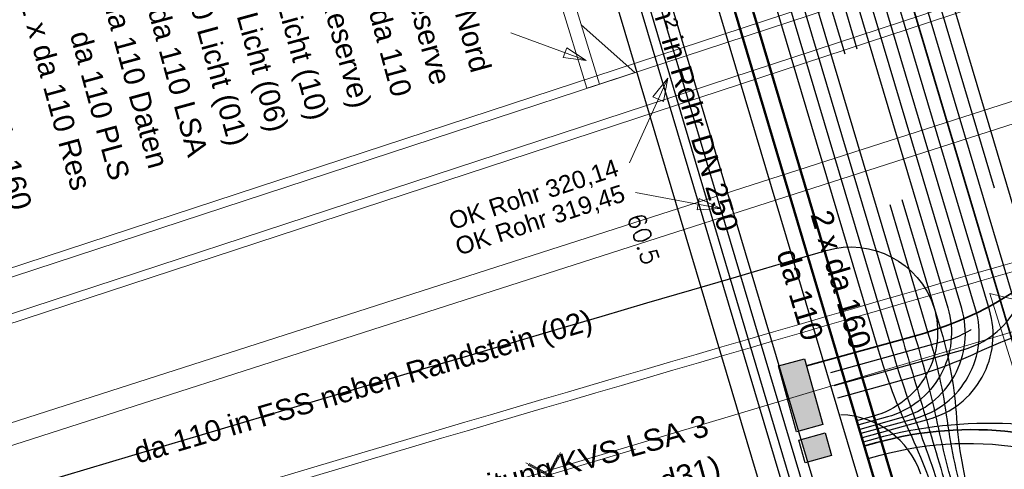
# Model space of a CAD drawing. Header units: metres. Extents: x -502 to 161, y -108 to 174.
# Tile 7 of 256: x -325.82 to -314.56, y -60.41 to -55.27. Entities that reach past the tile are written whole.
import ezdxf

# ---------------------------------------------------------------- set-up
doc = ezdxf.new("R2010")
doc.units = ezdxf.units.M
doc.header["$LTSCALE"] = 0.1
doc.linetypes.add('237', pattern=[93, 75, -18])
doc.layers.add('BRI31-005.05-5p02-Koordinierung Lageplan 4. BA ZOB West 2022-06-15', color=7, linetype='Continuous')
doc.layers.add('BRI31-005.06-5f07-Koordinierung Lageplan 4. BA ZOB Fernbusbahnh', color=7, linetype='Continuous')
doc.styles.add('Arial', font='arial.ttf')
doc.styles.add('Txt', font='txt_____.ttf')

# ---------------------------------------------------------------- blocks, each defined once
blk = doc.blocks.new('ALG_00094')
at = {"color": 1, "linetype": 'Continuous', "lineweight": 20, "true_color": 0xff0000, "transparency": 33554687, "flags": 128}
blk.add_lwpolyline([(0, 0), (0.3696, 0.08316), (0.3696, -0.08316), (0, 0)], dxfattribs=at)
blk = doc.blocks.new('ALG_00093')
at = {"color": 1, "linetype": 'Continuous', "lineweight": 9, "true_color": 0xff0000, "transparency": 33554687, "flags": 128}
blk.add_lwpolyline([(0, 0), (0.3773, 0.09625), (0.3773, -0.09625), (0, 0)], dxfattribs=at)
blk = doc.blocks.new('1016')
at = {"color": 7, "linetype": 'Continuous', "lineweight": 9, "transparency": 33554687}
for p, q in [((0.703072, 0.277444), (1.257444, -0.276928)), ((1.257444, 0.277444), (0.703072, -0.276928))]:
    blk.add_line(p, q, dxfattribs=at)
at = {"color": 2, "linetype": 'Continuous', "lineweight": 20, "true_color": 0xffff00, "transparency": 33554687}
for p, q in [((1.212401, 0.25319), (0.727326, -0.231885)), ((0.727326, 0.232401), (1.212401, -0.252674)), ((0.748114, 0.25319), (1.23319, -0.231885)), ((1.23319, 0.232401), (0.748114, -0.252674))]:
    blk.add_line(p, q, dxfattribs=at)

msp = doc.modelspace()

# ---------------------------------------------------------------- linework, layer by layer
at = {"layer": 'BRI31-005.05-5p02-Koordinierung Lageplan 4. BA ZOB West 2022-06-15', "color": 3, "linetype": 'Continuous', "lineweight": 35, "true_color": 0x00ff00, "transparency": 33554687, "flags": 128}
msp.add_lwpolyline([(-270.545, -27.515), (-279.013, -31.733), (-284.75, -34.437), (-298.202, -40.16), (-303.41, -42.453), (-311.05, -45.289), (-314.91, -47.392, 0.354166), (-315.534, -48.904), (-313.264, -56.528), (-313.264, -56.528, -0.235535), (-313.418, -57.408), (-313.418, -57.408, -0.167691), (-315.548, -58.874), (-316.82, -59.226)], format="xyb", dxfattribs=at)
at = {"layer": 'BRI31-005.05-5p02-Koordinierung Lageplan 4. BA ZOB West 2022-06-15', "color": 114, "linetype": 'Continuous', "lineweight": 35, "true_color": 0x00994c, "transparency": 33554687, "flags": 128}
msp.add_lwpolyline([(-378.939, -69.738, -0.010878), (-329.01, -53.784, 0.109056), (-324.104, -51.073, -0.054453), (-321.795, -49.448, -0.478683), (-316.667, -51.547), (-314.33, -59.394), (-314.33, -59.394, 0.410959), (-312.912, -60.171), (-312.912, -60.171), (-305.311, -58), (-305.311, -58, -0.249835), (-303.563, -58.375), (-303.563, -58.375), (-295.401, -65.263), (-295.401, -65.263, 0.225936), (-292.178, -66.109), (-292.178, -66.109), (-275.174, -62.877)], format="xyb", dxfattribs=at)
at = {"layer": 'BRI31-005.05-5p02-Koordinierung Lageplan 4. BA ZOB West 2022-06-15', "color": 190, "linetype": 'Continuous', "lineweight": 35, "true_color": 0x7f00ff, "transparency": 33554687, "flags": 128}
msp.add_lwpolyline([(-316.154, -60.141), (-316.016, -60.103, -0.096754), (-314.454, -59.982, 0.098762), (-312.894, -59.854), (-305.393, -57.711, -0.249835), (-303.37, -58.145), (-295.207, -65.034, 0.225936), (-292.234, -65.814), (-275.23, -62.582)], format="xyb", dxfattribs=at)
at = {"layer": 'BRI31-005.06-5f07-Koordinierung Lageplan 4. BA ZOB Fernbusbahnh', "color": 7, "linetype": 'Continuous', "lineweight": 9, "transparency": 33554687, "flags": 128}
msp.add_lwpolyline([(-314.723, -58.399), (-313.661, -58.656), (-314.387, -59.473), (-314.723, -58.399)], dxfattribs=at)
at = {"layer": 'BRI31-005.06-5f07-Koordinierung Lageplan 4. BA ZOB Fernbusbahnh', "color": 7, "linetype": 'Continuous', "transparency": 33554687}
msp.add_solid([(-316.843, -59.144), (-316.634, -59.896), (-317.141, -59.227), (-316.933, -59.979)], dxfattribs=at)
at = {"layer": 'BRI31-005.06-5f07-Koordinierung Lageplan 4. BA ZOB Fernbusbahnh', "color": 190, "linetype": 'Continuous', "true_color": 0x7f00ff, "transparency": 33554687}
msp.add_solid([(-316.834, -60.335), (-316.906, -60.075), (-316.535, -60.252), (-316.607, -59.992)], dxfattribs=at)

# ---------------------------------------------------------------- texts
at = {"layer": 'BRI31-005.06-5f07-Koordinierung Lageplan 4. BA ZOB Fernbusbahnh', "color": 190, "true_color": 0x7f00ff, "transparency": 33554687, "char_height": 0.24, "attachment_point": 1, "rotation": 285.2573, "line_spacing_factor": 0.25, "style": 'Arial'}
for s, insert in [('da 110 Licht (10)', (-322.937, -53.944)), ('da 110 Licht (06)', (-323.4, -54.078)), ('da 110 Licht (01)', (-323.855, -54.238))]:
    msp.add_mtext(s, dxfattribs=dict(at, insert=insert))
at = {"layer": 'BRI31-005.06-5f07-Koordinierung Lageplan 4. BA ZOB Fernbusbahnh', "color": 7, "transparency": 33554687, "char_height": 0.24, "attachment_point": 1, "rotation": 285.2573, "line_spacing_factor": 0.25, "style": 'Arial'}
for s, insert in [('2 x da 110 LSA', (-324.262, -54.577)), ('2 x da 110 Res', (-325.583, -54.999)), ('da 110 Daten', (-324.636, -54.982)), ('da 110 PLS', (-325.012, -55.37))]:
    msp.add_mtext(s, dxfattribs=dict(at, insert=insert))
at = {"layer": 'BRI31-005.06-5f07-Koordinierung Lageplan 4. BA ZOB Fernbusbahnh', "color": 251, "true_color": 0x5b5b5b, "transparency": 33554687, "insert": (-326.098, -55.826), "char_height": 0.25, "attachment_point": 1, "rotation": 285.2573, "line_spacing_factor": 0.25, "style": 'Arial'}
msp.add_mtext('2 x da 160', dxfattribs=at)
at = {"layer": 'BRI31-005.06-5f07-Koordinierung Lageplan 4. BA ZOB Fernbusbahnh', "color": 150, "true_color": 0x007fff, "transparency": 33554687, "char_height": 0.2, "attachment_point": 1, "line_spacing_factor": 0.25}
for s, insert, rotation, style in [('OK Rohr 320,14', (-320.931, -57.483), 18.1687, 'Arial'), ('60.5', (-318.683, -57.457), 288.1687, 'Txt')]:
    msp.add_mtext(s, dxfattribs=dict(at, insert=insert, rotation=rotation, style=style))
at = {"layer": 'BRI31-005.06-5f07-Koordinierung Lageplan 4. BA ZOB Fernbusbahnh', "color": 12, "true_color": 0xcc0000, "transparency": 33554687, "insert": (-320.857, -57.776), "char_height": 0.2, "attachment_point": 1, "rotation": 18.1687, "line_spacing_factor": 0.25, "style": 'Arial'}
msp.add_mtext('OK Rohr 319,45', dxfattribs=at)

# ---------------------------------------------------------------- next in the draw order: wipeouts: each hides what was drawn before it
at = {"color": 255, "linetype": 'Continuous', "lineweight": 5, "transparency": 33554687}
msp.add_wipeout([(-315.547, -64.556), (-315.787, -64.628), (-321.78, -44.501), (-321.541, -44.43)], dxfattribs=at).dxf.layer = 'BRI31-005.06-5f07-Koordinierung Lageplan 4. BA ZOB Fernbusbahnh'

# ---------------------------------------------------------------- next in the draw order: linework, layer by layer
at = {"layer": 'BRI31-005.06-5f07-Koordinierung Lageplan 4. BA ZOB Fernbusbahnh', "color": 7, "linetype": 'Continuous', "lineweight": 30, "transparency": 33554687}
for p, q in [((-321.541, -44.43), (-315.547, -64.556)), ((-321.541, -44.43), (-315.547, -64.556)), ((-321.876, -44.53), (-315.883, -64.656)), ((-321.78, -44.501), (-315.787, -64.628)), ((-321.78, -44.501), (-315.787, -64.628)), ((-322.116, -44.601), (-316.122, -64.728))]:
    msp.add_line(p, q, dxfattribs=at)
at = {"layer": 'BRI31-005.06-5f07-Koordinierung Lageplan 4. BA ZOB Fernbusbahnh', "color": 1, "linetype": 'Continuous', "lineweight": 50, "true_color": 0xff0000, "transparency": 33554687}
for p, q in [((-319.614, -47.834), (-315.36, -62.118)), ((-319.804, -47.896), (-315.552, -62.175))]:
    msp.add_line(p, q, dxfattribs=at)
at = {"layer": 'BRI31-005.06-5f07-Koordinierung Lageplan 4. BA ZOB Fernbusbahnh', "color": 3, "linetype": 'Continuous', "lineweight": 30, "true_color": 0x00ff00, "transparency": 33554687}
msp.add_line((-319.97, -47.953), (-315.72, -62.225), dxfattribs=at)
at = {"layer": 'BRI31-005.06-5f07-Koordinierung Lageplan 4. BA ZOB Fernbusbahnh', "color": 150, "linetype": 'Continuous', "lineweight": 13, "true_color": 0x007fff, "transparency": 33554687}
for p, q in [((-319.33, -56.048), (-320.34, -52.759)), ((-319.187, -56.002), (-320.196, -52.715))]:
    msp.add_line(p, q, dxfattribs=at)
at = {"layer": 'BRI31-005.06-5f07-Koordinierung Lageplan 4. BA ZOB Fernbusbahnh', "color": 1, "linetype": 'Continuous', "lineweight": 20, "true_color": 0xff0000, "transparency": 33554687}
msp.add_line((-319.338, -55.733), (-320.201, -55.417), dxfattribs=at)
at = {"layer": 'BRI31-005.06-5f07-Koordinierung Lageplan 4. BA ZOB Fernbusbahnh', "color": 1, "linetype": 'Continuous', "lineweight": 13, "true_color": 0xff0000, "transparency": 33554687}
for p, q in [((-318.407, -55.935), (-318.843, -56.905)), ((-317.798, -57.424), (-318.776, -57.244))]:
    msp.add_line(p, q, dxfattribs=at)
at = {"layer": 'BRI31-005.06-5f07-Koordinierung Lageplan 4. BA ZOB Fernbusbahnh', "color": 7, "linetype": 'Continuous', "lineweight": 9, "transparency": 33554687}
msp.add_line((-319.187, -56.002), (-319.33, -56.048), dxfattribs=at)
at = {"layer": 'BRI31-005.06-5f07-Koordinierung Lageplan 4. BA ZOB Fernbusbahnh', "color": 190, "linetype": 'Continuous', "lineweight": 30, "true_color": 0x7f00ff, "transparency": 33554687, "flags": 128}
for points in [[(-316.194, -59.997), (-315.578, -59.826), (-315.578, -59.826, 0.41981), (-314.886, -58.577), (-314.886, -58.577), (-318.653, -45.929, -0.019581), (-318.936, -44.822), (-318.936, -44.822, 0.01958), (-319.219, -43.714), (-319.219, -43.714), (-321.187, -37.104), (-333.386, -22.061)], [(-316.181, -60.045), (-315.419, -59.834, 0.41981), (-314.727, -58.585), (-318.509, -45.887), (-318.509, -45.887, -0.019581), (-318.792, -44.779), (-318.792, -44.779, 0.01958), (-319.075, -43.672), (-321.052, -37.032), (-333.27, -21.967)], [(-316.207, -59.948), (-315.736, -59.818, 0.41981), (-315.045, -58.569), (-318.796, -45.972, -0.019581), (-319.079, -44.865), (-319.079, -44.865, 0.01958), (-319.363, -43.757), (-319.363, -43.757), (-321.323, -37.175), (-333.502, -22.156)], [(-327.234, -54.09, -0.125519), (-327.152, -53.603), (-327.152, -53.603, -0.167925), (-326.525, -52.93), (-326.525, -52.93, 0.058454), (-324.005, -51.186), (-324.005, -51.186, -0.058549), (-321.538, -49.479), (-321.538, -49.479, -0.473675), (-317.391, -51.216, -0.00419), (-317.38, -51.255), (-315.204, -58.561, -0.41981), (-315.895, -59.81), (-316.221, -59.9)], [(-316.167, -60.093), (-316.03, -60.055), (-316.03, -60.055, -0.080899), (-314.482, -59.886), (-314.482, -59.886, 0.082896), (-312.935, -59.71), (-305.434, -57.567), (-305.434, -57.567, -0.249835), (-303.273, -58.031), (-303.273, -58.031), (-295.111, -64.92), (-295.111, -64.92, 0.225936), (-292.262, -65.667), (-292.262, -65.667), (-286.421, -64.557, 0.414213), (-285.626, -63.388), (-287.333, -54.406)], [(-316.154, -60.141), (-316.016, -60.103, -0.096754), (-314.454, -59.982, 0.098762), (-312.894, -59.854), (-305.393, -57.711, -0.249835), (-303.37, -58.145), (-295.207, -65.034, 0.225936), (-292.234, -65.814), (-275.23, -62.582)], [(-316.154, -60.141), (-316.016, -60.103, -0.096754), (-314.454, -59.982, 0.098762), (-312.894, -59.854), (-305.393, -57.711, -0.249835), (-303.37, -58.145), (-295.207, -65.034)], [(-430.268, -97.734, -0.354375), (-429.652, -96.636), (-429.652, -96.636, -0.010691), (-381.692, -78.745), (-381.692, -78.745, -0.012927), (-316.593, -57.906, -0.404456), (-315.363, -58.553, -0.41981), (-316.054, -59.802), (-316.234, -59.852)], [(-316.114, -60.286), (-315.976, -60.248, -0.233548), (-312.713, -60.87), (-312.713, -60.87, 0.235643), (-311.835, -61.034), (-311.835, -61.034), (-305.212, -59.142), (-305.212, -59.142, -0.249835), (-304.277, -59.342), (-304.277, -59.342), (-300.852, -62.233), (-296.693, -65.743)]]:
    msp.add_lwpolyline(points, format="xyb", dxfattribs=at)
at = {"layer": 'BRI31-005.06-5f07-Koordinierung Lageplan 4. BA ZOB Fernbusbahnh', "color": 3, "linetype": 'Continuous', "lineweight": 30, "true_color": 0x00ff00, "transparency": 33554687, "flags": 128}
for points in [[(-270.545, -27.515), (-279.013, -31.733), (-284.75, -34.437), (-298.202, -40.16), (-303.41, -42.453), (-311.05, -45.289), (-314.91, -47.392, 0.354166), (-315.534, -48.904), (-313.264, -56.528), (-313.264, -56.528, -0.235535), (-313.418, -57.408), (-313.418, -57.408, -0.167691), (-315.548, -58.874), (-316.82, -59.226)], [(-301.125, -64.437), (-301.707, -62.409), (-301.707, -62.409, 0.148662), (-302.213, -61.628), (-302.213, -61.628), (-304.42, -59.765), (-304.42, -59.765, 0.249835), (-305.34, -59.568), (-305.34, -59.568), (-314.81, -62.274, -0.070927), (-315.229, -62.331), (-315.785, -62.329), (-315.785, -62.329, -0.330401), (-316.5, -61.793), (-316.5, -61.793), (-321.503, -44.994, -0.000859), (-321.504, -44.991, -0.560029), (-320.65, -44.039), (-312.465, -45.543), (-312.465, -45.543, 0.135115), (-309.821, -45.313), (-309.821, -45.313)]]:
    msp.add_lwpolyline(points, format="xyb", dxfattribs=at)
at = {"layer": 'BRI31-005.06-5f07-Koordinierung Lageplan 4. BA ZOB Fernbusbahnh', "color": 7, "linetype": 'Continuous', "lineweight": 30, "transparency": 33554687, "flags": 128}
for points in [[(-319.019, -48.633), (-319.019, -48.633, -0.020964), (-318.769, -49.602), (-318.769, -49.602), (-318.769, -49.602, 0.019845), (-318.522, -50.572), (-318.522, -50.572), (-315.999, -59.044), (-315.999, -59.044, 0.036893), (-315.643, -59.981), (-315.643, -59.981), (-315.643, -59.981, -0.035768), (-315.285, -60.917), (-315.285, -60.917)], [(-318.947, -48.611, -0.00222), (-318.662, -49.57), (-318.662, -49.57, 0.001103), (-318.378, -50.529), (-318.378, -50.529), (-315.855, -59.001), (-315.855, -59.001, 0.017662), (-315.536, -59.949), (-315.536, -59.949, -0.016544), (-315.215, -60.896)], [(-318.875, -48.59), (-318.875, -48.59, 0.016522), (-318.554, -49.538), (-318.554, -49.538, -0.01764), (-318.235, -50.486), (-315.712, -58.958), (-315.712, -58.958, -0.000561), (-315.427, -59.916), (-315.427, -59.916), (-315.427, -59.916, 0.001683), (-315.141, -60.874), (-315.141, -60.874)], [(-315.071, -60.854), (-315.071, -60.854, -0.020954), (-315.321, -59.885), (-315.321, -59.885), (-315.321, -59.885, 0.019832), (-315.568, -58.915), (-315.568, -58.915), (-318.091, -50.443, 0.036329), (-318.446, -49.505, -0.035209), (-318.804, -48.568)]]:
    msp.add_lwpolyline(points, format="xyb", dxfattribs=at)
at = {"layer": 'BRI31-005.06-5f07-Koordinierung Lageplan 4. BA ZOB Fernbusbahnh', "color": 7, "linetype": '237', "lineweight": 30, "transparency": 33554687, "flags": 128}
for points in [[(-318.731, -48.547), (-318.731, -48.547, 0.053854), (-318.338, -49.474), (-318.338, -49.474, -0.054972), (-317.947, -50.401), (-315.424, -58.873, -0.038043), (-315.212, -59.852, 0.039165), (-314.998, -60.831)], [(-318.66, -48.524), (-318.66, -48.524, 0.072301), (-318.231, -49.441), (-318.231, -49.441, -0.073427), (-317.803, -50.358), (-315.28, -58.83, -0.057156), (-315.105, -59.821, 0.058281), (-314.927, -60.811)], [(-316.814, -50.002), (-314.525, -57.688, -0.419808), (-315.216, -58.937), (-316.544, -59.305)], [(-316.504, -59.45), (-315.031, -59.042), (-315.031, -59.042, 0.000621), (-315.029, -59.041), (-315.029, -59.041, 0.419807), (-314.337, -57.792), (-315.951, -52.375, -0.201513), (-315.867, -51.605, 0.201513), (-315.783, -50.835), (-315.855, -50.595)], [(-313.565, -58.627), (-313.997, -58.751), (-313.997, -58.751, 0.038625), (-314.866, -59.074), (-314.866, -59.074), (-314.866, -59.074, -0.040614), (-315.736, -59.393), (-315.736, -59.393), (-316.464, -59.594)], [(-315.512, -60.463, 0.312261), (-316.426, -59.785)]]:
    msp.add_lwpolyline(points, format="xyb", dxfattribs=at)
at = {"layer": 'BRI31-005.06-5f07-Koordinierung Lageplan 4. BA ZOB Fernbusbahnh', "color": 114, "linetype": 'Continuous', "lineweight": 30, "true_color": 0x00994c, "transparency": 33554687, "flags": 128}
for points in [[(-272.19, -62.157), (-275.202, -62.729), (-292.206, -65.962, -0.225936), (-295.304, -65.149), (-303.467, -58.26, 0.249835), (-305.352, -57.855), (-312.953, -60.027, -0.410959), (-314.186, -59.351), (-316.508, -51.556, 0.47781), (-321.786, -49.386, 0.055166), (-324.137, -51.036), (-324.137, -51.036, -0.109056), (-329.025, -53.736), (-329.025, -53.736), (-329.025, -53.736, 0.010878), (-378.956, -69.691), (-378.956, -69.691)], [(-378.939, -69.738, -0.010878), (-329.01, -53.784, 0.109056), (-324.104, -51.073, -0.054453), (-321.795, -49.448, -0.478683), (-316.667, -51.547), (-314.33, -59.394), (-314.33, -59.394, 0.410959), (-312.912, -60.171), (-312.912, -60.171), (-305.311, -58), (-305.311, -58, -0.249835), (-303.563, -58.375), (-303.563, -58.375), (-295.401, -65.263), (-295.401, -65.263, 0.225936), (-292.178, -66.109), (-292.178, -66.109), (-275.174, -62.877)]]:
    msp.add_lwpolyline(points, format="xyb", dxfattribs=at)
at = {"layer": 'BRI31-005.06-5f07-Koordinierung Lageplan 4. BA ZOB Fernbusbahnh', "color": 150, "linetype": 'Continuous', "lineweight": 13, "true_color": 0x007fff, "transparency": 33554687, "flags": 128}
for points in [[(-376.087, -75.201), (-311.07, -53.864), (-311.257, -53.294), (-376.274, -74.631)], [(-376.074, -75.092), (-311.145, -53.783), (-311.27, -53.403), (-376.199, -74.712)], [(-319.187, -56.002), (-318.783, -55.869), (-319.395, -55.326)]]:
    msp.add_lwpolyline(points, dxfattribs=at)
at = {"layer": 'BRI31-005.06-5f07-Koordinierung Lageplan 4. BA ZOB Fernbusbahnh', "color": 190, "linetype": 'Continuous', "lineweight": 13, "true_color": 0x7f00ff, "transparency": 33554687, "flags": 128}
for points in [[(-318.788, -60.129), (-302.278, -55.191), (-297.588, -53.742), (-297.613, -53.574)], [(-354.966, -70.96), (-354.301, -71.139), (-347.727, -68.772), (-336.36, -65.412), (-322.773, -61.321), (-318.788, -60.129)]]:
    msp.add_lwpolyline(points, dxfattribs=at)
at = {"layer": 'BRI31-005.06-5f07-Koordinierung Lageplan 4. BA ZOB Fernbusbahnh', "color": 14, "linetype": 'Continuous', "lineweight": 13, "true_color": 0x990000, "transparency": 33554687, "flags": 128}
msp.add_lwpolyline([(-374.487, -75.744), (-312.334, -55.775), (-312.41, -55.537), (-374.564, -75.506)], dxfattribs=at)
at = {"layer": 'BRI31-005.06-5f07-Koordinierung Lageplan 4. BA ZOB Fernbusbahnh', "color": 7, "linetype": 'Continuous', "lineweight": 9, "transparency": 33554687, "flags": 128}
msp.add_lwpolyline([(-408.321, -90.606), (-408.238, -90.55, -0.438109), (-407.902, -89.137), (-407.902, -89.137, -0.00496), (-390.065, -82.599), (-390.065, -82.599, -0.005654), (-366.84, -74.562, -0.001566), (-348.321, -68.502, -0.004896), (-331.55, -63.246, -0.005302), (-312.755, -57.659), (-312.782, -57.563), (-312.782, -57.563, 0.005302), (-331.58, -63.15), (-331.58, -63.15, 0.004896), (-348.352, -68.407, 0.001566), (-366.871, -74.467), (-366.871, -74.467, 0.005654), (-390.099, -82.505), (-390.099, -82.505, 0.004962), (-407.944, -89.046, 0.440224), (-408.321, -90.606)], format="xyb", dxfattribs=at)
at = {"layer": 'BRI31-005.06-5f07-Koordinierung Lageplan 4. BA ZOB Fernbusbahnh', "color": 7, "linetype": 'Continuous', "lineweight": 30, "transparency": 33554687, "flags": 128}
for points in [[(-316.843, -59.144), (-316.634, -59.896), (-316.933, -59.979), (-317.141, -59.227), (-316.843, -59.144)], [(-316.834, -60.335), (-316.906, -60.075), (-316.607, -59.992), (-316.535, -60.252), (-316.834, -60.335)]]:
    msp.add_lwpolyline(points, dxfattribs=at)
at = {"layer": 'BRI31-005.06-5f07-Koordinierung Lageplan 4. BA ZOB Fernbusbahnh', "color": 255, "linetype": 'Continuous', "lineweight": 9, "transparency": 33554687, "flags": 128}
msp.add_lwpolyline([(-354.979, -71.008), (-354.299, -71.191), (-347.712, -68.82), (-336.346, -65.46), (-322.759, -61.369), (-318.774, -60.177)], dxfattribs=at)
at = {"layer": 'BRI31-005.06-5f07-Koordinierung Lageplan 4. BA ZOB Fernbusbahnh', "color": 2, "linetype": 'Continuous', "true_color": 0xffff00, "transparency": 33554687}
msp.add_solid([(-332.762, -67.067), (-332.667, -67.404), (-291.135, -55.402), (-291.067, -55.746)], dxfattribs=at)

# ---------------------------------------------------------------- next in the draw order: block references
at = {"layer": 'BRI31-005.06-5f07-Koordinierung Lageplan 4. BA ZOB Fernbusbahnh', "color": 7, "transparency": 33554687}
for name, p, xscale, yscale, zscale, rotation in [('ALG_00094', (-319.338, -55.733), 0.699999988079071, 0.699999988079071, 0.699999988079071, 159.8293350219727), ('ALG_00093', (-318.407, -55.935), 0.699999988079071, 0.699999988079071, 0.699999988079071, 245.7906852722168), ('ALG_00093', (-317.798, -57.424), 0.699999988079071, 0.699999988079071, 0.699999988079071, 169.5400680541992), ('1016', (-320.475, -60.686), 0.75, 0.75, 0.75, 16.65178871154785)]:
    msp.add_blockref(name, p, dxfattribs=dict(at, xscale=xscale, yscale=yscale, zscale=zscale, rotation=rotation))

# ---------------------------------------------------------------- next in the draw order: texts
at = {"layer": 'BRI31-005.06-5f07-Koordinierung Lageplan 4. BA ZOB Fernbusbahnh', "color": 7, "transparency": 33554687, "attachment_point": 1, "line_spacing_factor": 0.25, "style": 'Arial'}
for s, insert, char_height, rotation in [('1 x Kabel NAYY-J 4x240mm² in Rohr DN 250', (-319.521, -51.161), 0.24, 286.5836), ('da 110 LSA Vorrüstung Nord', (-321.553, -51.673), 0.24, 285.2573), ('da 110 LSA Reserve', (-321.691, -52.986), 0.24, 285.2573), ('Vorbereitung KVS LSA 3', (-321.69, -60.801), 0.25, 15.4221)]:
    msp.add_mtext(s, dxfattribs=dict(at, insert=insert, char_height=char_height, rotation=rotation))
at = {"layer": 'BRI31-005.06-5f07-Koordinierung Lageplan 4. BA ZOB Fernbusbahnh', "color": 190, "true_color": 0x7f00ff, "transparency": 33554687, "attachment_point": 1, "line_spacing_factor": 0.25, "style": 'Arial'}
for s, insert, char_height, rotation in [('da 110 Licht (Reserve)', (-322.682, -52.962), 0.24, 285.2573), ('da 110 in FSS neben Randstein (02)', (-324.534, -60.114), 0.24, 16.4197), ('KVS Bel. 3 ZOB West (Head31)', (-322.619, -61.564), 0.25, 15.4221)]:
    msp.add_mtext(s, dxfattribs=dict(at, insert=insert, char_height=char_height, rotation=rotation))
at = {"layer": 'BRI31-005.06-5f07-Koordinierung Lageplan 4. BA ZOB Fernbusbahnh', "color": 255, "transparency": 33554687, "insert": (-321.737, -54.594), "char_height": 0.24, "attachment_point": 1, "rotation": 285.2573, "line_spacing_factor": 0.25, "style": 'Arial'}
msp.add_mtext('2 x da 110', dxfattribs=at)
at = {"layer": 'BRI31-005.06-5f07-Koordinierung Lageplan 4. BA ZOB Fernbusbahnh', "color": 150, "true_color": 0x007fff, "transparency": 33554687, "char_height": 0.2, "attachment_point": 1, "line_spacing_factor": 0.25}
for s, insert, rotation, style in [('OK Rohr 320,14', (-320.931, -57.483), 18.1687, 'Arial'), ('60.5', (-318.683, -57.457), 288.1687, 'Txt')]:
    msp.add_mtext(s, dxfattribs=dict(at, insert=insert, rotation=rotation, style=style))
at = {"layer": 'BRI31-005.06-5f07-Koordinierung Lageplan 4. BA ZOB Fernbusbahnh', "color": 12, "true_color": 0xcc0000, "transparency": 33554687, "insert": (-320.857, -57.776), "char_height": 0.2, "attachment_point": 1, "rotation": 18.1687, "line_spacing_factor": 0.25, "style": 'Arial'}
msp.add_mtext('OK Rohr 319,45', dxfattribs=at)
at = {"layer": 'BRI31-005.06-5f07-Koordinierung Lageplan 4. BA ZOB Fernbusbahnh', "color": 251, "true_color": 0x5b5b5b, "transparency": 33554687, "char_height": 0.25, "attachment_point": 1, "rotation": 286.5836, "line_spacing_factor": 0.25, "style": 'Arial'}
for s, insert in [('2 x da 160', (-316.537, -57.421)), ('da 110', (-316.924, -57.863))]:
    msp.add_mtext(s, dxfattribs=dict(at, insert=insert))

doc.saveas('drawing.dxf')
